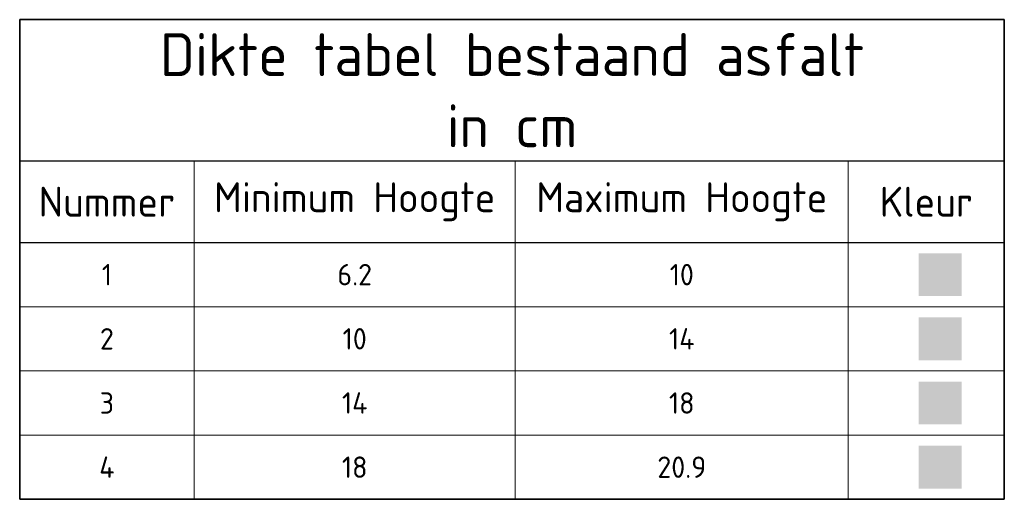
# Model space of a CAD drawing. Header units: metres. Extents: x 164696 to 183842, y 382615 to 387356.
# Tile 256 of 256: x 183727 to 183842, y 385907 to 385963. Entities that reach past the tile are written whole.
import ezdxf

# ---------------------------------------------------------------- set-up
doc = ezdxf.new("R2010")
doc.units = ezdxf.units.M
doc.layers.add('C3D-SURFACE_LEGENDE_TABLE', color=7, linetype='Continuous')
for name, color, linetype, lineweight in [('X-XX-AL-DETAIL1-G', 7, 'Continuous', 18), ('X-XX-AL-DETAIL2-G', 7, 'Continuous', 25), ('X-XX-AL-DETAIL3-G', 7, 'Continuous', 35), ('X-XX-AL-T25', 7, 'Continuous', 25), ('X-XX-AL-T35', 7, 'Continuous', 35), ('X-XX-AL-T50', 7, 'Continuous', 50)]:
    doc.layers.add(name, color=color, linetype=linetype, lineweight=lineweight)
doc.styles.add('NLCS-ISO', font='NLCS-ISO.ttf')

msp = doc.modelspace()

# ---------------------------------------------------------------- hatches: boundary and pattern name
at = {"layer": 'C3D-SURFACE_LEGENDE_TABLE', "linetype": 'Continuous', "lineweight": -3, "true_color": 0xe4eb6b}
msp.add_hatch(color=61, dxfattribs=at).paths.add_polyline_path([(183831.65, 385931.02), (183831.65, 385936.02), (183836.65, 385936.02), (183836.65, 385931.02)])
at = {"layer": 'C3D-SURFACE_LEGENDE_TABLE', "linetype": 'Continuous', "lineweight": -3, "true_color": 0xff8585}
msp.add_hatch(color=11, dxfattribs=at).paths.add_polyline_path([(183831.65, 385923.52), (183831.65, 385928.52), (183836.65, 385928.52), (183836.65, 385923.52)])
at = {"layer": 'C3D-SURFACE_LEGENDE_TABLE', "linetype": 'Continuous', "lineweight": -3, "true_color": 0xe60000}
msp.add_hatch(color=1, dxfattribs=at).paths.add_polyline_path([(183831.65, 385916.02), (183831.65, 385921.02), (183836.65, 385921.02), (183836.65, 385916.02)])
at = {"layer": 'C3D-SURFACE_LEGENDE_TABLE', "linetype": 'Continuous', "lineweight": -3, "true_color": 0x9d7cb1}
msp.add_hatch(color=193, dxfattribs=at).paths.add_polyline_path([(183831.65, 385908.52), (183831.65, 385913.52), (183836.65, 385913.52), (183836.65, 385908.52)])

# ---------------------------------------------------------------- linework, layer by layer
at = {"layer": 'X-XX-AL-DETAIL1-G', "color": 7, "linetype": 'Continuous', "lineweight": 18}
for p, q in [((183746.9, 385907.27), (183746.9, 385946.82)), ((183784.45, 385907.27), (183784.45, 385946.82)), ((183823.4, 385907.27), (183823.4, 385946.82)), ((183726.5, 385929.77), (183841.65, 385929.77)), ((183726.5, 385922.27), (183841.65, 385922.27)), ((183726.5, 385914.77), (183841.65, 385914.77))]:
    msp.add_line(p, q, dxfattribs=at)
at = {"layer": 'X-XX-AL-DETAIL2-G', "color": 7, "linetype": 'Continuous', "lineweight": 25}
for p, q in [((183726.5, 385946.82), (183841.65, 385946.82)), ((183726.5, 385937.27), (183841.65, 385937.27))]:
    msp.add_line(p, q, dxfattribs=at)
at = {"layer": 'X-XX-AL-DETAIL3-G', "color": 7, "linetype": 'Continuous', "lineweight": 35}
for p, q in [((183726.5, 385963.32), (183841.65, 385963.32)), ((183726.5, 385907.27), (183726.5, 385963.32)), ((183841.65, 385907.27), (183841.65, 385963.32)), ((183726.5, 385907.27), (183841.65, 385907.27))]:
    msp.add_line(p, q, dxfattribs=at)

# ---------------------------------------------------------------- texts
at = {"layer": 'X-XX-AL-T25', "color": 7, "linetype": 'Continuous', "lineweight": 25, "char_height": 2.5, "attachment_point": 5, "style": 'NLCS-ISO'}
for s, insert in [('{\\C256;1}', (183736.7, 385933.52)), ('{\\C256;6.2}', (183765.68, 385933.52)), ('{\\C256;10}', (183803.93, 385933.52)), ('{\\C256;2}', (183736.7, 385926.02)), ('{\\C256;10}', (183765.68, 385926.02)), ('{\\C256;14}', (183803.93, 385926.02)), ('{\\C256;3}', (183736.7, 385918.52)), ('{\\C256;14}', (183765.68, 385918.52)), ('{\\C256;18}', (183803.93, 385918.52)), ('{\\C256;4}', (183736.7, 385911.02)), ('{\\C256;18}', (183765.68, 385911.02)), ('{\\C256;20.9}', (183803.93, 385911.02))]:
    msp.add_mtext(s, dxfattribs=dict(at, insert=insert))
at = {"layer": 'X-XX-AL-T35', "color": 7, "linetype": 'Continuous', "lineweight": 35, "char_height": 3.5, "attachment_point": 5, "style": 'NLCS-ISO'}
for s, insert in [('{\\C256;Nummer}', (183736.7, 385942.04)), ('{\\C256;Minimum Hoogte}', (183765.68, 385942.04)), ('{\\C256;Maximum Hoogte}', (183803.93, 385942.04)), ('{\\C256;Kleur}', (183832.53, 385942.04))]:
    msp.add_mtext(s, dxfattribs=dict(at, insert=insert))
at = {"layer": 'X-XX-AL-T50', "color": 7, "linetype": 'Continuous', "lineweight": 50, "insert": (183784.08, 385955.07), "char_height": 5, "attachment_point": 5, "style": 'NLCS-ISO'}
msp.add_mtext('{\\C256;Dikte tabel bestaand asfalt\\Pin cm}', dxfattribs=at)

doc.saveas('drawing.dxf')
